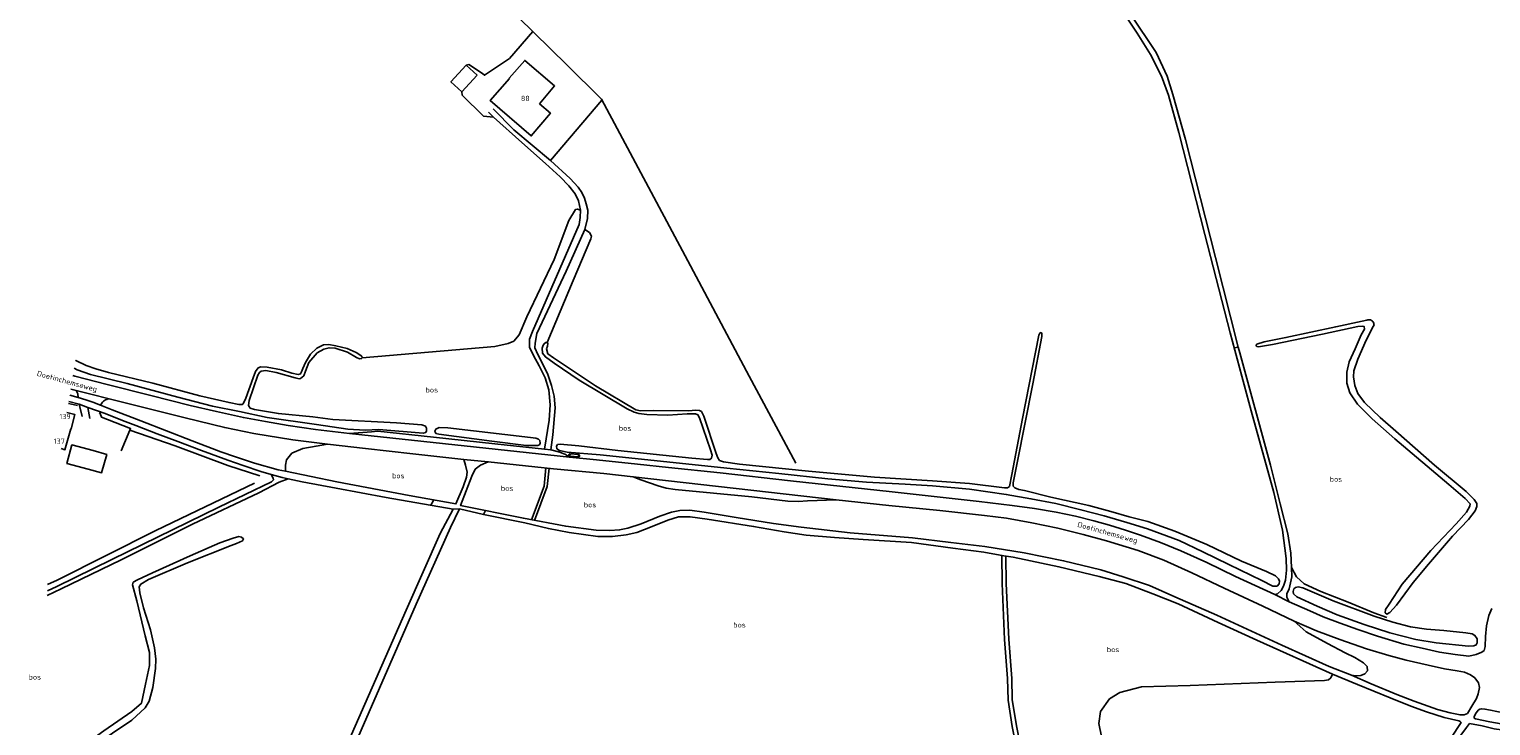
# Model space of a CAD drawing. Header units: metres. Extents: x 226218 to 240385, y 439369 to 449677.
# Tile 3 of 256: x 226218 to 226912, y 440483 to 440814. Entities that reach past the tile are written whole.
import ezdxf

# ---------------------------------------------------------------- set-up
doc = ezdxf.new("R2010")
doc.units = ezdxf.units.M
doc.header["$MEASUREMENT"] = 0
for name, color, linetype in [('CULTUURAANDUIDING', 253, 'Continuous'), ('DAKRAND', 4, 'Continuous'), ('DAKRAND-BYG', 4, 'Continuous'), ('HEG', 253, 'Continuous'), ('HEK', 253, 'Continuous'), ('HOOFDGEBOUW', 4, 'Continuous'), ('HUISNUMMER', 253, 'Continuous'), ('INSTEEKSLOOT', 153, 'Continuous'), ('KANTSLOOT', 153, 'Continuous'), ('KANTVERH', 253, 'Continuous'), ('MIDSLTGREPPEL', 253, 'Continuous'), ('OVLIJNOBJ', 253, 'Continuous'), ('RASTER', 253, 'Continuous'), ('STRAATNAAM', 253, 'Continuous')]:
    doc.layers.add(name, color=color, linetype=linetype)
doc.styles.get("Standard").update_dxf_attribs({"font": 'iso.shx'})

msp = doc.modelspace()

# ---------------------------------------------------------------- linework, layer by layer
at = {"layer": 'DAKRAND'}
msp.add_lwpolyline([(226460.65, 440778.81), (226467.84, 440787.35), (226453.65, 440799.43), (226446.32, 440791.02), (226446.47, 440790.89)], dxfattribs=at)
at = {"layer": 'DAKRAND-BYG'}
for p, q in [((226425.83, 440797.16), (226431.03, 440792.45)), ((226431.03, 440792.45), (226423.83, 440784.5))]:
    msp.add_line(p, q, dxfattribs=at)
for points in [[(226423.83, 440784.5), (226418.63, 440789.2), (226425.83, 440797.16)], [(226248.71, 440614.13), (226238.58, 440616.86), (226236.22, 440608.07), (226246.34, 440605.35)], [(226246.34, 440605.35), (226252.69, 440603.63), (226255.11, 440612.28), (226248.71, 440614.13)]]:
    msp.add_lwpolyline(points, dxfattribs=at)
at = {"layer": 'HEG'}
for p, q in [((226241.23, 440635.5), (226236.92, 440636.54)), ((226266.17, 440623.9), (226262.06, 440614.05))]:
    msp.add_line(p, q, dxfattribs=at)
msp.add_lwpolyline([(226255.57, 440628.88), (226266.47, 440624.6), (226266.17, 440623.9)], dxfattribs=at)
at = {"layer": 'HEK'}
msp.add_line((226425.83, 440797.16), (226427.18, 440797.51), dxfattribs=at)
for points in [[(226446.41, 440800.42), (226434.53, 440792.41), (226433.64, 440793.17)], [(226434.15, 440773), (226424.02, 440782.9), (226423.83, 440784.5)], [(226255.57, 440628.88), (226252.65, 440629.97), (226252.07, 440631.77), (226251.48, 440632.06)]]:
    msp.add_lwpolyline(points, dxfattribs=at)
at = {"layer": 'HOOFDGEBOUW'}
for points in [[(226446.47, 440790.89), (226437.29, 440780.38), (226456.73, 440763.57), (226465.89, 440774.35), (226460.65, 440778.81)], [(226236.22, 440632.27), (226240.05, 440631.24), (226238.32, 440624.41), (226238.03, 440624.47)], [(226233.43, 440615.08), (226235.31, 440614.56), (226238.03, 440624.47)]]:
    msp.add_lwpolyline(points, dxfattribs=at)
at = {"layer": 'INSTEEKSLOOT'}
msp.add_line((226856.99, 440673.84), (226856.59, 440673.04), dxfattribs=at)
for points in [[(226853.65, 440676.11), (226851.31, 440675.56), (226838.8, 440672.92), (226815.12, 440667.83), (226804.75, 440665.76), (226801.35, 440664.66), (226800.85, 440664.26)], [(226808.74, 440664.56), (226832.52, 440669.38), (226849.36, 440673.03), (226851.48, 440673.23), (226852.32, 440673), (226852.4, 440671.84), (226850.96, 440669.06), (226848, 440662.44), (226845.23, 440656.22), (226844.12, 440651.42), (226844.13, 440646.2), (226845.52, 440641.65), (226849.15, 440636.24), (226856.18, 440629.2), (226866.88, 440619.8), (226892.55, 440598.08), (226900.23, 440591.44), (226902.6, 440588.94), (226902.54, 440587.82)], [(226902.54, 440587.82), (226900.89, 440584.96), (226896.05, 440579.4), (226883.93, 440566.77), (226870.34, 440550.68), (226864.19, 440541.15), (226862.44, 440538.68), (226862.25, 440537.15), (226863.02, 440536.53), (226864.55, 440537.2), (226867.61, 440540.68), (226875.63, 440551.5), (226882.8, 440560.24), (226894.26, 440573.52), (226901.85, 440581.4), (226905.08, 440585.54), (226905.86, 440587.67), (226905.8, 440589.05), (226904.6, 440590.93), (226900.83, 440594.69), (226885.66, 440607.16), (226867.35, 440623.37), (226859.95, 440629.93), (226852.55, 440637.05), (226849.25, 440641.2), (226847.87, 440645.11), (226847.2, 440649.19), (226847.39, 440652.06), (226849.39, 440657.52), (226853.32, 440666.54), (226856.59, 440673.04)], [(226853.65, 440676.11), (226854.06, 440676.24), (226854.49, 440676.3), (226854.93, 440676.27), (226855.35, 440676.17), (226855.75, 440675.99), (226856.11, 440675.75), (226856.42, 440675.45), (226856.67, 440675.09), (226856.85, 440674.7), (226856.96, 440674.28), (226856.99, 440673.84)], [(226373.58, 440660.78), (226369.25, 440662.59), (226363.89, 440663.91), (226360.6, 440664.54), (226358.05, 440664.41), (226354.96, 440662.81), (226351.86, 440659.93), (226349.49, 440655.91), (226348.28, 440653.18), (226347.64, 440651.49), (226347.17, 440650.61), (226346.13, 440650.3), (226343.01, 440650.9), (226338.09, 440652.45), (226331.35, 440653.7), (226328.39, 440653.9), (226327.1, 440653.42), (226325.87, 440651.75), (226324.67, 440648.76), (226321.2, 440638.97), (226319.96, 440636.41), (226319.4, 440635.98), (226317.91, 440636.04), (226313.23, 440636.97), (226299.34, 440640.21), (226277.04, 440646.11), (226255.99, 440651.29), (226250.01, 440653), (226245.39, 440654.58), (226240.43, 440656.98), (226240.3, 440657.04)], [(226534.77, 440631.6), (226530.84, 440631.55), (226521.62, 440631.04), (226511.72, 440631.24), (226507.83, 440631.71), (226505.7, 440632.34), (226502.35, 440633.94), (226479.51, 440647.52), (226467.62, 440655.72), (226463.48, 440658.61), (226462.11, 440660.42), (226461.95, 440662.72), (226462.4, 440664.22), (226463, 440665.06), (226463.75, 440665.53), (226464.32, 440665.45), (226464.57, 440664.95), (226464.42, 440663.79), (226463.99, 440662.48)], [(226463.99, 440662.48), (226464.59, 440660.15), (226467.28, 440658.14), (226487.29, 440644.88), (226506.43, 440633.49), (226508.69, 440633.03), (226514.82, 440633.11), (226531.39, 440633.05), (226534.95, 440633.29), (226536.68, 440633.2), (226537.57, 440632.68), (226538.67, 440630.52), (226544.61, 440612.82), (226545.35, 440610.72), (226546.17, 440609.51), (226548.11, 440608.84), (226555.71, 440607.74), (226588.36, 440604.39), (226619.77, 440601.5), (226647.29, 440599.83), (226664.86, 440598.49), (226681.54, 440596.48), (226682.89, 440596.49), (226683.82, 440597.15), (226684.96, 440602.76), (226690.07, 440629.36), (226697.82, 440668.95), (226698.24, 440669.84), (226698.89, 440670.15), (226699.17, 440669.8), (226699.26, 440668.28), (226694.99, 440645.82)], [(226800.85, 440664.26), (226801.42, 440663.65), (226802.2, 440663.44), (226808.74, 440664.56)], [(226330.65, 440652.12), (226335.58, 440651.21), (226344.61, 440648.64), (226346.52, 440648.24), (226347.2, 440648.37), (226348.7, 440649.65), (226349.56, 440651.79), (226351.2, 440656.03), (226355.14, 440660.51), (226358.3, 440662.38), (226360.75, 440663), (226363.66, 440662.83), (226369.52, 440660.81), (226373.73, 440658.3), (226375.26, 440657.74), (226376.16, 440657.82), (226376.53, 440658.25), (226376.3, 440658.98), (226373.58, 440660.78)], [(226239.67, 440653.22), (226241.15, 440652.53), (226247.43, 440650.34), (226264.91, 440646.08), (226288.86, 440639.49), (226305.31, 440635.31), (226318.25, 440632.65), (226331.41, 440629.9), (226354.79, 440626.54), (226369.63, 440624.34), (226377.93, 440623.84), (226384.44, 440624.2), (226405.47, 440622.38), (226406.68, 440622.75), (226407.05, 440623.54), (226407.02, 440624.85), (226406.58, 440625.71), (226404.78, 440626.41), (226392.7, 440627.36), (226362.55, 440628.99), (226352.97, 440630.14), (226336.7, 440631.69), (226325.35, 440633.68), (226323.28, 440634.31), (226322.48, 440635.64), (226322.75, 440637.93), (226326.98, 440649.96), (226327.62, 440651.24), (226328.46, 440651.8), (226330.65, 440652.12)], [(226694.99, 440645.82), (226687.48, 440608.28), (226685.57, 440598.84), (226685.58, 440597.3), (226686.36, 440596.48), (226688.33, 440595.71), (226690.99, 440595.2), (226703.53, 440592.09), (226721.51, 440588.13), (226732, 440585.16), (226740.77, 440582.66)], [(226739.67, 440580.01), (226728.81, 440583.16), (226717.81, 440586.04), (226705.84, 440589.1), (226694.06, 440591.25), (226682.37, 440593.31), (226664.82, 440595.84), (226647.3, 440597.41), (226634.32, 440598.28), (226615.95, 440599.1), (226597.55, 440600.81), (226574.32, 440603.29), (226549.63, 440605.84), (226524.2, 440608.51), (226489.41, 440612.11), (226473.85, 440613.41), (226470.16, 440614.25), (226468.88, 440615), (226468.76, 440616.28), (226469.22, 440616.98), (226470.51, 440617.27), (226479.32, 440616.41), (226497.81, 440614.24), (226533.08, 440610.56), (226540.46, 440609.87), (226541.54, 440609.89), (226542.32, 440610.48), (226542.61, 440611.94), (226541.93, 440614.46), (226536.73, 440629.78), (226535.94, 440631.15), (226534.77, 440631.6)], [(226456.43, 440620.4), (226459, 440619.98), (226460.23, 440619.59), (226460.81, 440618.89), (226460.99, 440617.72), (226460.6, 440616.93), (226459.83, 440616.56), (226454.39, 440616.61), (226438.07, 440618.62), (226412.89, 440621.87), (226411.48, 440622.3), (226410.92, 440623.33), (226411.38, 440624.28), (226412.95, 440625.05), (226417.15, 440624.93), (226456.43, 440620.4)], [(226739.67, 440580.01), (226749.41, 440577.07), (226764.45, 440571.52), (226775.72, 440566.14), (226788.01, 440560.07), (226803.74, 440552.52), (226809.01, 440549.71), (226810.95, 440549.82), (226811.89, 440550.88), (226812.14, 440552.16), (226811.66, 440553.3), (226810.14, 440554.64), (226805.92, 440556.71), (226794.04, 440561.69), (226777.54, 440569.63), (226762.36, 440575.93), (226749.54, 440580.44), (226740.77, 440582.66)], [(226823.26, 440548.91), (226820.91, 440549.45), (226819.66, 440549.08), (226818.96, 440548.43), (226818.61, 440547.27), (226818.8, 440546.09), (226820.3, 440544.77), (226829.96, 440540.33), (226839.52, 440536.22), (226852.34, 440531.6), (226864.5, 440527.56), (226876.84, 440524.45), (226886.56, 440522.89), (226901.85, 440521.3), (226904.43, 440521.39), (226905.58, 440521.84), (226906.05, 440522.92), (226905.92, 440524.83), (226904.93, 440526.41), (226903.56, 440527.08), (226900.59, 440527.57), (226890.23, 440528.72), (226881.98, 440529.42), (226874.29, 440530.49), (226865.95, 440532.68), (226857.07, 440535.56), (226837.67, 440542.87), (226823.26, 440548.91)]]:
    msp.add_lwpolyline(points, dxfattribs=at)
at = {"layer": 'KANTSLOOT'}
for points in [[(226314.2, 440569.01), (226316.84, 440570.03), (226319.59, 440571.33), (226320.12, 440572.18), (226319.2, 440573.02), (226317.9, 440573.34), (226315.25, 440572.62), (226308.91, 440570.34), (226294.75, 440564.13), (226276.94, 440556.13), (226269.69, 440552.77), (226267.64, 440551.6), (226267.36, 440550.33), (226269.39, 440542.83), (226273.45, 440526.13), (226275.41, 440518.23), (226275.39, 440512.13), (226273.63, 440503.17), (226271.64, 440494.13), (226267.05, 440490.32), (226253.78, 440481.04), (226234.48, 440467.15), (226225.73, 440461.47)], [(226275.33, 440495.15), (226277.04, 440501.72), (226278.38, 440510.73), (226278.52, 440515.12), (226277.76, 440520.42), (226275.93, 440528.96), (226272.57, 440539.48), (226270.9, 440546.61), (226270.54, 440549.41), (226271.29, 440550.78), (226274.95, 440552.92), (226293.44, 440560.79), (226314.2, 440569.01)], [(226225.82, 440458.49), (226248.68, 440473.86), (226267, 440486.1), (226273.37, 440492.02), (226275.33, 440495.15)]]:
    msp.add_lwpolyline(points, dxfattribs=at)
at = {"layer": 'KANTVERH'}
for p, q in [((226792.49, 440663.32), (226790.57, 440662.93)), ((226240.55, 440642.74), (226247.54, 440640.96)), ((226243.54, 440630.3), (226242.01, 440636.15)), ((226247.54, 440640.96), (226256.3, 440638.76)), ((226246.13, 440634.68), (226247.09, 440629.34)), ((226370.37, 440622.31), (226474.92, 440611.04)), ((226505.11, 440601.68), (226601.59, 440590.84)), ((226409.08, 440588.25), (226410.41, 440590.75)), ((226419.65, 440586.4), (226422.69, 440586.42)), ((226434.07, 440583.86), (226435.05, 440585.66)), ((226745.06, 440566.76), (226729.99, 440571.29)), ((226233.47, 440548.43), (226226.91, 440545.27)), ((226231.41, 440549.68), (226226.98, 440547.57))]:
    msp.add_line(p, q, dxfattribs=at)
for points in [[(226809.94, 440545.77), (226811.22, 440546.17), (226812.83, 440547.65), (226813.95, 440549.75), (226814.89, 440552.64), (226815.44, 440557.36), (226815.35, 440562.94), (226813.55, 440576.32), (226809.48, 440594.32), (226798.67, 440633.07), (226788.62, 440670.13), (226776.67, 440716.76), (226764.27, 440765.16), (226759.42, 440782.89), (226756.09, 440791.95), (226750.79, 440802.23), (226744.57, 440812.38), (226736.23, 440824.67), (226723.48, 440843.92), (226721.77, 440846.36)], [(226725.02, 440846.14), (226727.88, 440841.61), (226741.39, 440821.35), (226753.48, 440803.23), (226758.79, 440791.9), (226761.53, 440783.28), (226767.4, 440761.8), (226781.71, 440705.87), (226792.49, 440663.32)], [(226436.41, 440774.79), (226438.9, 440772.54), (226452.28, 440760.47), (226463.54, 440750.47), (226470.42, 440744.15), (226474.6, 440739.89), (226477.54, 440736.12), (226479.19, 440732.69), (226480.21, 440728.28), (226480.04, 440724.76), (226479.52, 440721.49), (226457.33, 440670.76), (226455.89, 440667.04), (226455.87, 440663.31), (226457.84, 440659.31), (226460.57, 440654.45), (226463.39, 440648.69), (226465.1, 440642.98), (226465.71, 440635.91), (226465.32, 440628.6), (226463.11, 440614.8)], [(226466, 440614.48), (226467.02, 440621.71), (226468.1, 440634.4), (226467.58, 440639.97), (226466.39, 440645.1), (226464.56, 440650.33), (226462.27, 440655.15), (226459.85, 440659.78), (226458.48, 440663.02), (226458.59, 440665.14), (226459.46, 440669.82), (226473.29, 440699.39), (226482.24, 440719.15), (226483.44, 440724.32), (226483.55, 440728.33), (226482.9, 440731.37), (226482.01, 440734.07), (226480.76, 440736.64), (226479.11, 440739.17), (226475.27, 440743.31), (226465.9, 440751.96), (226448.51, 440766.47), (226438.63, 440776.42)], [(226792.49, 440663.32), (226793.2, 440660.52), (226807.84, 440607.21), (226812.47, 440588.88), (226816.04, 440574.66), (226817.54, 440565.4), (226817.82, 440558.56), (226817.99, 440554.2), (226816.67, 440548.57), (226815.53, 440546.05), (226815.63, 440544.5), (226816.75, 440542.32)], [(226276.14, 440640.3), (226255.35, 440645.51), (226240, 440649.49), (226239.1, 440649.75)], [(226238.05, 440643.36), (226240.55, 440642.74), (226241.49, 440641.1), (226241.62, 440639.34)], [(226237.07, 440637.46), (226242.01, 440636.15), (226246.13, 440634.68), (226254.47, 440631.73), (226262.58, 440628.44), (226269.02, 440626.03), (226279.14, 440622.14), (226288.89, 440618.54), (226300.12, 440614.24), (226312.61, 440609.54), (226320.01, 440607.07), (226328.36, 440604.15), (226333.27, 440602.85), (226338.42, 440601.38), (226341.29, 440600.78), (226348.03, 440599.36), (226364.16, 440596.36), (226387.89, 440591.95), (226419.65, 440586.4), (226413.5, 440574.73), (226397.35, 440538.41)], [(226252.19, 440635.67), (226248.51, 440637.08), (226245.21, 440638.27), (226241.62, 440639.34), (226237.57, 440640.46)], [(226256.3, 440638.76), (226255.71, 440638.66), (226255.14, 440638.48), (226254.59, 440638.25), (226254.07, 440637.95), (226253.6, 440637.59), (226253.16, 440637.17), (226252.78, 440636.71), (226252.46, 440636.21), (226252.19, 440635.67)], [(226256.3, 440638.76), (226264.5, 440636.7), (226292.43, 440629.69), (226311.17, 440625.09), (226325, 440622.3), (226343.53, 440619.23), (226359.98, 440617.16), (226378.1, 440615.12), (226400.44, 440612.58), (226424.73, 440609.93)], [(226739, 440576.3), (226731.36, 440578.67), (226723.95, 440580.78), (226715.16, 440582.97), (226705.99, 440584.93), (226695.69, 440586.64), (226685.17, 440588.14), (226669.41, 440590.03), (226626.72, 440594.71), (226604.77, 440597.13), (226579.8, 440599.82), (226546.55, 440603.56), (226521.96, 440606.17), (226507.17, 440607.65), (226487.8, 440609.75), (226474.92, 440611.04), (226472.97, 440612.33), (226470.38, 440613.39), (226466, 440614.48), (226463.11, 440614.8), (226439.52, 440617.42), (226410.36, 440620.49), (226383.95, 440623.4), (226380.87, 440623.11), (226370.37, 440622.31), (226354.25, 440624.18), (226341.34, 440626.02), (226330.6, 440627.89), (226320.03, 440629.82), (226307.27, 440632.72), (226294.79, 440635.6), (226276.14, 440640.3)], [(226424.45, 440596.87), (226420.96, 440588.85), (226398.8, 440592.84), (226364.38, 440599.37), (226340.09, 440604.36), (226336.62, 440605.07), (226325.27, 440608.11), (226316.32, 440611.16), (226309.38, 440613.54), (226295.7, 440618.77), (226271.31, 440628.26), (226257.8, 440633.53), (226252.19, 440635.67)], [(226727.18, 440557.57), (226709.54, 440561.85), (226690.79, 440565.63), (226672.23, 440568.54), (226656, 440570.51), (226637.76, 440572.72), (226608.21, 440575.16), (226585.01, 440577.72), (226571.73, 440579.55), (226554.01, 440582.39), (226538.95, 440584.9), (226532.08, 440585.82), (226527.36, 440585.77), (226523.33, 440584.85), (226517.85, 440583), (226508.93, 440579.32), (226502.65, 440577.28), (226498.67, 440576.47), (226494.01, 440576.22), (226487.6, 440576.43), (226473.14, 440578.21), (226453.01, 440582.01), (226423.23, 440588.06), (226428.49, 440602), (226430.14, 440605.29), (226432.72, 440607.22), (226436.3, 440608.87), (226424.73, 440609.93)], [(226424.73, 440609.93), (226425.5, 440607.29), (226426.25, 440603.89), (226426, 440601.56), (226424.45, 440596.87)], [(226436.3, 440608.87), (226467.3, 440605.56), (226491.24, 440603.28), (226505.11, 440601.68), (226508.86, 440600.23), (226517.08, 440597.49), (226520.76, 440596.38), (226525.14, 440595.64), (226561.57, 440592.25), (226578.65, 440590.08), (226583.63, 440589.92), (226587.89, 440590.27), (226601.59, 440590.84), (226626.5, 440588.14), (226650.79, 440585.71), (226671.95, 440583.33), (226682.46, 440582.05), (226694.49, 440579.81), (226706.77, 440577.26), (226718.88, 440574.28), (226729.99, 440571.29)], [(226475.17, 440612.63), (226474.98, 440612.59), (226474.8, 440612.48), (226474.68, 440612.32), (226474.62, 440612.13), (226474.64, 440611.93), (226474.73, 440611.74), (226474.88, 440611.61), (226475.07, 440611.53)], [(226475.07, 440611.53), (226479.14, 440611.12), (226479.25, 440612.22), (226475.17, 440612.63), (226475.07, 440611.53)], [(226479.14, 440611.12), (226479.34, 440611.16), (226479.52, 440611.26), (226479.64, 440611.42), (226479.7, 440611.62), (226479.68, 440611.82), (226479.59, 440612), (226479.44, 440612.14), (226479.25, 440612.22)], [(226231.41, 440549.68), (226257.54, 440562.36), (226308.33, 440587.35), (226333.4, 440599.36), (226334.29, 440600.25), (226334.13, 440601.08), (226333.27, 440602.85)], [(226463.75, 440605.94), (226462.81, 440597.19), (226456.86, 440581.29)], [(226465.24, 440605.78), (226464.3, 440597.03), (226458.33, 440581.01)], [(226233.47, 440548.43), (226262, 440562.27), (226295.86, 440579.25), (226327.4, 440594.08), (226337.11, 440599.09), (226341.29, 440600.78)], [(226402.17, 440541.23), (226418.47, 440577.68), (226422.69, 440586.42), (226434.14, 440583.85), (226453.78, 440579.79), (226464.89, 440577.11), (226474.79, 440575.31), (226488.44, 440573.38), (226495.29, 440573.39), (226501.78, 440574.08), (226506.9, 440575.19), (226514.13, 440578.1), (226521.57, 440581.13), (226526.66, 440582.76), (226532.15, 440582.64), (226540.37, 440581.51), (226562.33, 440578.16), (226576.84, 440575.6), (226587.35, 440573.98), (226600.83, 440572.91), (226614.39, 440571.88), (226637.38, 440570.43), (226657.04, 440567.84), (226671.68, 440565.91), (226681.18, 440564.24), (226685.56, 440563.47), (226707.37, 440558.99), (226726.52, 440554.33)], [(226739, 440576.3), (226746.16, 440573.97), (226755.67, 440570.57), (226765.23, 440566.52), (226777.65, 440561.01), (226791.23, 440554.43), (226809.94, 440545.77), (226816.75, 440542.32), (226826.55, 440537.99), (226832.9, 440535.2), (226840.92, 440532.19), (226849.38, 440529.16), (226858.65, 440526.07), (226871.22, 440522.22), (226879.86, 440520.32), (226888.03, 440518.45), (226895.5, 440517.28), (226902, 440516.56), (226905.49, 440517.28), (226908.26, 440518.46), (226909.29, 440519.27), (226909.8, 440521.09), (226909.96, 440525.9), (226910.49, 440531), (226911.59, 440535.76), (226913.01, 440539.2)], [(226835.67, 440511.65), (226846.36, 440507.43), (226855.64, 440503.41), (226867.9, 440498.37), (226876.07, 440495.23), (226887.2, 440491.26), (226893.15, 440489.56), (226897.85, 440488.64), (226899.86, 440488.7), (226901.33, 440489.3), (226903.43, 440492.71), (226905.65, 440496.39), (226906.53, 440498.62), (226907.16, 440501.67), (226906.63, 440503.9), (226904.93, 440506.2), (226902.76, 440507.7), (226900.02, 440508.91), (226896.48, 440509.64), (226890.4, 440510.58), (226882.66, 440512.3), (226872.25, 440514.67), (226864.04, 440516.88), (226853.36, 440520.04), (226840.72, 440524.48), (226829.68, 440528.62), (226819.11, 440533.16), (226804.2, 440540.22), (226785.9, 440548.88), (226770.48, 440556.16), (226757.24, 440562.11), (226745.06, 440566.76)], [(226680.18, 440564.42), (226680.33, 440550.98), (226681.53, 440524.45), (226682.92, 440505.88), (226683.19, 440495.7), (226685.22, 440483.14), (226686.7, 440475.39), (226677.54, 440473.21), (226658.52, 440469.64), (226637.79, 440466.46), (226617.43, 440462.59)], [(226682.19, 440564.07), (226682.33, 440551.03), (226683.53, 440524.57), (226684.92, 440505.98), (226685.19, 440495.89), (226687.19, 440483.49), (226688.41, 440477.11)], [(226726.52, 440554.33), (226739.18, 440551.04), (226751.95, 440546.1), (226763.97, 440541.36), (226782.99, 440532.52), (226801.29, 440524.2), (226837.29, 440508.02)], [(226835.67, 440511.65), (226813.24, 440521.82), (226782.41, 440536.04), (226762.45, 440544.77), (226750.3, 440550.04), (226737.87, 440554.26), (226727.18, 440557.57)], [(226268.98, 440193.66), (226274.65, 440206.86), (226282.43, 440224.06), (226284.71, 440229.71), (226285.65, 440232.32), (226286.08, 440235.06), (226285.66, 440238.67), (226284.64, 440242.69), (226283.11, 440246.43), (226280.11, 440252.8), (226278.72, 440256.4), (226278.62, 440259.9), (226279.64, 440263.26), (226286.35, 440278.34), (226299.78, 440309.01), (226342.93, 440406.45), (226367.23, 440461.45), (226402.17, 440541.23)], [(226397.35, 440538.41), (226345.43, 440420.35), (226324.22, 440372.63)], [(226837.29, 440508.02), (226849.16, 440503.11), (226864.71, 440496.67), (226874.49, 440492.73), (226881.93, 440490.07), (226890.27, 440487.45), (226897.22, 440485.84), (226897.88, 440485.53), (226898.36, 440485.05), (226893.49, 440477.65)], [(226925.75, 440488.02), (226923.56, 440486.57), (226921.61, 440485.47), (226919.13, 440484.49), (226917.32, 440484.37), (226912.04, 440485.41), (226905.15, 440486.81), (226904.59, 440487.13), (226904.51, 440487.76), (226905.26, 440489.19), (226906.5, 440490.87), (226907.22, 440491.4), (226908.02, 440491.54), (226909.68, 440491.36), (226912.33, 440490.85), (226918.32, 440489.59), (226925.75, 440488.02)], [(226872.34, 440433.1), (226869.96, 440434.83), (226868.91, 440435.98), (226868.42, 440436.87), (226868.71, 440438.21), (226875.31, 440447.38), (226884.84, 440460.35), (226894.98, 440474.53), (226900.95, 440482.58), (226902.42, 440484.55), (226908.39, 440483.43), (226914.06, 440482.01), (226917.62, 440481.49), (226920.81, 440481.85), (226923.64, 440483.11), (226923.92, 440483.24), (226927.33, 440485.18), (226930.17, 440487.02)]]:
    msp.add_lwpolyline(points, dxfattribs=at)
at = {"layer": 'MIDSLTGREPPEL'}
msp.add_lwpolyline([(226325.37, 440598.64), (226278.51, 440576.21), (226231.67, 440552.66), (226227.08, 440550.55)], dxfattribs=at)
at = {"layer": 'OVLIJNOBJ'}
for points in [[(226480.21, 440728.28), (226478.65, 440728.82), (226477.73, 440728.6), (226474.56, 440723.43), (226467.7, 440704.95), (226454.6, 440677.62), (226450.98, 440669.07), (226448.44, 440666.09), (226445.72, 440664.94), (226439.49, 440663.61), (226376.53, 440658.25)], [(226464.32, 440665.45), (226476.67, 440694.95), (226485.06, 440714.72), (226485.4, 440716.01), (226484.38, 440717.7), (226482.24, 440719.15)], [(226359.98, 440617.16), (226354.6, 440616.26), (226348.2, 440615.08), (226343.07, 440612.85), (226340.58, 440609.79), (226340.05, 440607.3), (226340.09, 440604.36)], [(226863.12, 440534.9), (226856.93, 440537.06), (226844.66, 440542.14), (226831.8, 440547.22), (226823.84, 440550.89), (226820.26, 440554.16), (226817.82, 440558.56)], [(226846.36, 440507.43), (226848.17, 440507.12), (226850.76, 440507.35), (226852.63, 440508.2), (226853.83, 440509.62), (226853.8, 440511.54), (226851.99, 440513.31), (226847.84, 440515.82), (226843.25, 440518.04), (226834.84, 440522.62), (226824.82, 440528.09), (226819.11, 440533.16)], [(226796.44, 440375.09), (226785.17, 440384.71), (226776.29, 440394.24), (226767.05, 440408.81), (226755.42, 440427.89), (226743.1, 440449.54), (226733.23, 440467.83), (226727.52, 440478.37), (226726.27, 440484.51), (226727.05, 440490.19), (226731.43, 440496.31), (226736.35, 440499.35), (226746.55, 440502.04), (226769.66, 440502.54), (226810.13, 440504.11), (226833.48, 440504.95), (226835.41, 440505.27), (226836.42, 440506.2), (226837.29, 440508.02)]]:
    msp.add_lwpolyline(points, dxfattribs=at)
at = {"layer": 'RASTER'}
for p, q in [((226457.52, 440813.1), (226446.41, 440800.42)), ((226433.64, 440793.17), (226427.18, 440797.51)), ((226465.9, 440751.96), (226490.3, 440780.57)), ((226438.9, 440772.54), (226434.15, 440773))]:
    msp.add_line(p, q, dxfattribs=at)
for points in [[(226408.71, 440860.86), (226426.54, 440843.53), (226457.52, 440813.1)], [(226457.52, 440813.1), (226466.29, 440804.49), (226473.28, 440797.61)], [(226473.28, 440797.61), (226490.07, 440781.09), (226531.08, 440704.3), (226560.28, 440649.53), (226582.36, 440608.16)], [(226266.17, 440623.9), (226287.69, 440616.36), (226312.59, 440607.13), (226327.89, 440602.14)]]:
    msp.add_lwpolyline(points, dxfattribs=at)

# ---------------------------------------------------------------- texts
at = {"layer": 'CULTUURAANDUIDING'}
for p in [(226406.54, 440641.75), (226498.36, 440623.59), (226390.63, 440600.97), (226835.95, 440599.35), (226442.3, 440595.04), (226481.73, 440587.19), (226552.7, 440530.14), (226730.09, 440518.43), (226218.02, 440505.4)]:
    msp.add_text('bos', height=2.5, dxfattribs=at).set_placement(p)
at = {"layer": 'HUISNUMMER'}
for s, p in [('88', (226451.83, 440780.13)), ('139', (226232.64, 440629.08)), ('137', (226229.93, 440617.35))]:
    msp.add_text(s, height=2.5, dxfattribs=at).set_placement(p)
at = {"layer": 'STRAATNAAM'}
for rotation, p in [(344.7399, (226221.75, 440649.74)), (344.3931, (226715.92, 440578.02))]:
    msp.add_text('Doetinchemseweg', height=2.5, rotation=rotation, dxfattribs=at).set_placement(p)

doc.saveas('drawing.dxf')
